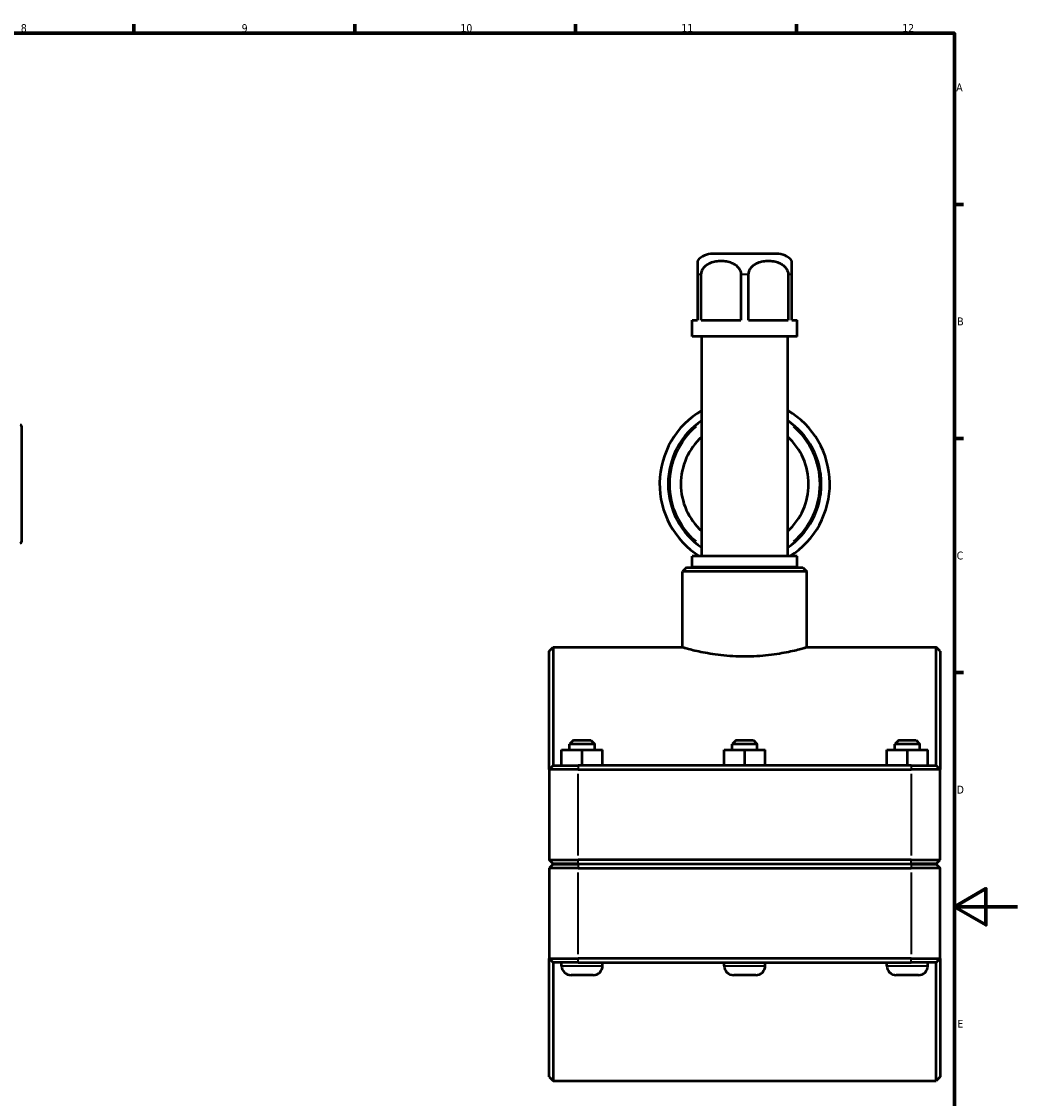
# Model space of a CAD drawing. Header units: millimetres. Extents: x 0 to 904, y -29 to 1297.
# Tile 5 of 6: x 525 to 841, y 236 to 578. Entities that reach past the tile are written whole.
import ezdxf

# ---------------------------------------------------------------- set-up
doc = ezdxf.new("R2010")
doc.units = ezdxf.units.MM
for name, color, linetype, lineweight in [('Border (ISO)', 7, 'Continuous', 70), ('Visible (ISO)', 7, 'Continuous', 50), ('Visible Narrow (ISO)', 7, 'Continuous', 35)]:
    doc.layers.add(name, color=color, linetype=linetype, lineweight=lineweight)
doc.styles.add('Note Text (ISO)', font='tahoma.ttf')

# ---------------------------------------------------------------- blocks, each defined once
blk = doc.blocks.new('Borders Default Border')
at = {"layer": 'Border (ISO)'}
for p, q in [((560.67, 574), (560.67, 576.9)), ((630.75, 574), (630.75, 576.9)), ((700.83, 574), (700.83, 576.9)), ((770.92, 574), (770.92, 576.9)), ((821, 519.75), (823.9, 519.75)), ((821, 445.5), (823.9, 445.5)), ((821, 371.25), (823.9, 371.25))]:
    blk.add_line(p, q, dxfattribs=at)
at = {"layer": 'Border (ISO)', "flags": 128}
for points in [[(20, 20), (20, 574), (821, 574), (821, 20), (20, 20)], [(841, 297), (821, 297), (831, 302.77), (831, 291.23), (821, 297)]]:
    blk.add_lwpolyline(points, dxfattribs=at)
at = {"layer": 'Border (ISO)', "color": 232, "true_color": 0xca0064, "char_height": 2.5, "attachment_point": 7, "style": 'Note Text (ISO)'}
for s, insert in [('8', (524.81, 574.34)), ('9', (594.88, 574.35)), ('10', (664.29, 574.35)), ('11', (734.37, 574.4)), ('12', (804.46, 574.4)), ('A', (821.59, 555.62)), ('B', (821.89, 481.37)), ('C', (821.73, 407.08)), ('D', (821.73, 332.88)), ('E', (821.94, 258.63))]:
    blk.add_mtext(s, dxfattribs=dict(at, insert=insert))

msp = doc.modelspace()

# ---------------------------------------------------------------- linework, layer by layer
at = {"layer": 'Visible (ISO)'}
for p, q in [((764.574, 504.052), (744.354, 504.052)), ((739.464, 497.502), (739.464, 483.052)), ((740.685, 483.052), (740.685, 497.502)), ((753.242, 497.502), (753.242, 483.052)), ((755.685, 483.052), (755.685, 497.502)), ((768.242, 497.502), (768.242, 483.052)), ((769.464, 483.052), (769.464, 497.502)), ((737.804, 483.052), (739.464, 483.052)), ((737.804, 477.852), (737.804, 483.052)), ((740.685, 483.052), (753.242, 483.052)), ((755.685, 483.052), (768.242, 483.052)), ((769.464, 483.052), (771.124, 483.052)), ((771.124, 477.852), (771.124, 483.052)), ((771.124, 477.852), (737.804, 477.852)), ((740.833, 408.152), (740.833, 477.852)), ((768.095, 408.152), (768.095, 477.852)), ((525.031, 449.383), (525.031, 412.722)), ((771.124, 408.152), (737.804, 408.152)), ((737.804, 404.652), (737.804, 408.152)), ((771.124, 404.652), (771.124, 408.152)), ((736.025, 404.552), (734.775, 403.302)), ((734.775, 379.302), (734.775, 403.302)), ((774.153, 403.302), (734.775, 403.302)), ((736.025, 404.552), (772.903, 404.552)), ((771.124, 404.652), (737.804, 404.652)), ((739.318, 404.552), (739.318, 404.652)), ((769.609, 404.552), (769.609, 404.652)), ((772.903, 404.552), (774.153, 403.302)), ((774.153, 379.302), (774.153, 403.302)), ((692.464, 378.052), (693.714, 379.302)), ((693.714, 379.302), (693.714, 341.802)), ((693.714, 379.302), (734.775, 379.302)), ((774.153, 379.302), (815.214, 379.302)), ((815.214, 341.802), (815.214, 379.302)), ((816.464, 378.052), (815.214, 379.302)), ((692.464, 340.552), (692.464, 378.052)), ((816.464, 378.052), (816.464, 340.552)), ((700.114, 349.802), (698.864, 348.552)), ((706.864, 348.552), (698.864, 348.552)), ((698.864, 346.802), (698.864, 348.552)), ((700.114, 349.802), (705.614, 349.802)), ((705.614, 349.802), (706.864, 348.552)), ((706.864, 346.802), (706.864, 348.552)), ((751.714, 349.802), (750.464, 348.552)), ((758.464, 348.552), (750.464, 348.552)), ((750.464, 346.802), (750.464, 348.552)), ((751.714, 349.802), (757.214, 349.802)), ((757.214, 349.802), (758.464, 348.552)), ((758.464, 346.802), (758.464, 348.552)), ((803.314, 349.802), (802.064, 348.552)), ((810.064, 348.552), (802.064, 348.552)), ((802.064, 346.802), (802.064, 348.552)), ((803.314, 349.802), (808.814, 349.802)), ((808.814, 349.802), (810.064, 348.552)), ((810.064, 346.802), (810.064, 348.552)), ((696.344, 346.802), (696.384, 346.802)), ((696.344, 341.802), (696.344, 346.802)), ((696.384, 346.802), (702.904, 346.802)), ((696.384, 341.802), (696.384, 346.802)), ((702.904, 346.802), (709.384, 346.802)), ((702.904, 341.802), (702.904, 346.802)), ((709.384, 341.802), (709.384, 346.802)), ((747.944, 346.802), (747.984, 346.802)), ((747.944, 341.802), (747.944, 346.802)), ((747.984, 346.802), (754.504, 346.802)), ((747.984, 341.802), (747.984, 346.802)), ((754.504, 346.802), (760.984, 346.802)), ((754.504, 341.802), (754.504, 346.802)), ((760.984, 341.802), (760.984, 346.802)), ((799.544, 346.802), (799.584, 346.802)), ((799.544, 341.802), (799.544, 346.802)), ((799.584, 346.802), (806.104, 346.802)), ((799.584, 341.802), (799.584, 346.802)), ((806.104, 346.802), (812.584, 346.802)), ((806.104, 341.802), (806.104, 346.802)), ((812.584, 341.802), (812.584, 346.802)), ((693.714, 341.802), (692.464, 340.552)), ((693.714, 341.802), (701.664, 341.802)), ((807.264, 341.802), (701.664, 341.802)), ((807.264, 341.802), (815.214, 341.802)), ((815.214, 341.802), (816.464, 340.552)), ((701.664, 340.552), (692.464, 340.552)), ((692.464, 340.552), (692.464, 311.852)), ((701.664, 340.552), (807.264, 340.552)), ((816.464, 340.552), (807.264, 340.552)), ((816.464, 311.852), (816.464, 340.552)), ((693.714, 310.602), (692.464, 311.852)), ((692.464, 311.852), (701.664, 311.852)), ((807.264, 311.852), (701.664, 311.852)), ((807.264, 311.852), (816.464, 311.852)), ((815.214, 310.602), (816.464, 311.852)), ((693.714, 310.502), (692.464, 309.252)), ((701.664, 309.252), (692.464, 309.252)), ((692.464, 309.252), (692.464, 280.552)), ((701.664, 310.602), (693.714, 310.602)), ((693.714, 310.502), (701.664, 310.502)), ((696.364, 310.502), (696.364, 310.602)), ((701.664, 310.602), (807.264, 310.602)), ((807.264, 310.502), (701.664, 310.502)), ((701.664, 309.252), (807.264, 309.252)), ((709.364, 310.502), (709.364, 310.602)), ((747.964, 310.502), (747.964, 310.602)), ((760.964, 310.502), (760.964, 310.602)), ((799.564, 310.502), (799.564, 310.602)), ((815.214, 310.602), (807.264, 310.602)), ((807.264, 310.502), (815.214, 310.502)), ((816.464, 309.252), (807.264, 309.252)), ((812.564, 310.502), (812.564, 310.602)), ((815.214, 310.502), (816.464, 309.252)), ((816.464, 280.552), (816.464, 309.252)), ((692.464, 243.052), (692.464, 280.552)), ((692.464, 280.552), (701.664, 280.552)), ((693.714, 279.302), (692.464, 280.552)), ((807.264, 280.552), (701.664, 280.552)), ((807.264, 280.552), (816.464, 280.552)), ((815.214, 279.302), (816.464, 280.552)), ((816.464, 280.552), (816.464, 243.052)), ((693.714, 279.302), (693.714, 241.802)), ((701.664, 279.302), (693.714, 279.302)), ((696.364, 278.302), (696.364, 279.302)), ((701.664, 279.302), (807.264, 279.302)), ((709.364, 278.302), (709.364, 279.302)), ((747.964, 278.302), (747.964, 279.302)), ((760.964, 278.302), (760.964, 279.302)), ((799.564, 278.302), (799.564, 279.302)), ((815.214, 279.302), (807.264, 279.302)), ((812.564, 278.302), (812.564, 279.302)), ((815.214, 241.802), (815.214, 279.302)), ((706.364, 275.302), (699.364, 275.302)), ((757.964, 275.302), (750.964, 275.302)), ((809.564, 275.302), (802.564, 275.302)), ((692.464, 243.052), (693.714, 241.802)), ((816.464, 243.052), (815.214, 241.802)), ((693.714, 241.802), (815.214, 241.802))]:
    msp.add_line(p, q, dxfattribs=at)
for centre, radius, start, end in [((744.354, 497.502), 6.55, 90, 138.29303), ((764.574, 497.502), 6.55, 41.70697, 90), ((754.464, 431.052), 27, 120.3214, 238.01082), ((754.464, 431.052), 27, 301.98918, 59.6786), ((754.464, 431.052), 24.3, 124.12114, 235.87886), ((754.464, 431.052), 24.3, 304.12114, 55.87886), ((524.531, 449.383), 0.5, 0, 80), ((754.464, 431.052), 20.25, 132.30936, 227.69064), ((754.464, 431.052), 20.25, 312.30936, 47.69064), ((524.531, 412.722), 0.5, 280, 0), ((699.364, 278.302), 3, 180, 270), ((706.364, 278.302), 3, 270, 0), ((750.964, 278.302), 3, 180, 270), ((757.964, 278.302), 3, 270, 0), ((802.564, 278.302), 3, 180, 270), ((809.564, 278.302), 3, 270, 0)]:
    msp.add_arc(centre, radius, start, end, dxfattribs=at)
for points, knots in [([(739.464, 501.86), (739.464, 501.86), (739.464, 501.816), (739.464, 501.612), (739.464, 501.451), (739.464, 501.096), (739.464, 500.879), (739.464, 500.38), (739.464, 499.974), (739.464, 499.261), (739.464, 498.869), (739.464, 498.207), (739.464, 497.826), (739.464, 497.502)], [1.7518717, 1.7518717, 1.7518717, 1.7518717, 1.93638919, 1.93638919, 2.12090668, 2.12090668, 2.25251435, 2.25251435, 2.41633784, 2.41633784, 2.53079383, 2.53079383, 2.62780754, 2.62780754, 2.62780754, 2.62780754]), ([(740.685, 497.502), (740.685, 497.826), (740.746, 498.207), (740.956, 498.869), (741.161, 499.261), (741.676, 499.974), (742.121, 500.38), (742.856, 500.879), (743.271, 501.096), (744.131, 501.451), (744.697, 501.612), (745.847, 501.816), (746.431, 501.86), (747.496, 501.86), (748.08, 501.816), (749.23, 501.612), (749.797, 501.451), (750.656, 501.096), (751.072, 500.879), (751.807, 500.38), (752.252, 499.974), (752.767, 499.261), (752.972, 498.869), (753.181, 498.207), (753.242, 497.826), (753.242, 497.502)], [0.8759358, 0.8759358, 0.8759358, 0.8759358, 0.9729496, 0.9729496, 1.0874056, 1.0874056, 1.251229, 1.251229, 1.3828367, 1.3828367, 1.5673542, 1.5673542, 1.7518717, 1.7518717, 1.9363892, 1.9363892, 2.1209067, 2.1209067, 2.2525144, 2.2525144, 2.4163378, 2.4163378, 2.5307938, 2.5307938, 2.6278075, 2.6278075, 2.6278075, 2.6278075]), ([(755.685, 497.502), (755.685, 497.826), (755.746, 498.207), (755.956, 498.869), (756.161, 499.261), (756.676, 499.974), (757.121, 500.38), (757.856, 500.879), (758.271, 501.096), (759.131, 501.451), (759.697, 501.612), (760.847, 501.816), (761.431, 501.86), (762.496, 501.86), (763.08, 501.816), (764.23, 501.612), (764.797, 501.451), (765.656, 501.096), (766.072, 500.879), (766.807, 500.38), (767.252, 499.974), (767.767, 499.261), (767.972, 498.869), (768.181, 498.207), (768.242, 497.826), (768.242, 497.502)], [0.8759358, 0.8759358, 0.8759358, 0.8759358, 0.9729496, 0.9729496, 1.0874056, 1.0874056, 1.251229, 1.251229, 1.3828367, 1.3828367, 1.5673542, 1.5673542, 1.7518717, 1.7518717, 1.9363892, 1.9363892, 2.1209067, 2.1209067, 2.2525144, 2.2525144, 2.4163378, 2.4163378, 2.5307938, 2.5307938, 2.6278075, 2.6278075, 2.6278075, 2.6278075]), ([(769.464, 497.502), (769.464, 497.826), (769.464, 498.207), (769.464, 498.869), (769.464, 499.261), (769.464, 499.974), (769.464, 500.38), (769.464, 500.879), (769.464, 501.096), (769.464, 501.451), (769.464, 501.612), (769.464, 501.816), (769.464, 501.86), (769.464, 501.86)], [0.87593585, 0.87593585, 0.87593585, 0.87593585, 0.97294956, 0.97294956, 1.08740555, 1.08740555, 1.25122904, 1.25122904, 1.38283672, 1.38283672, 1.56735421, 1.56735421, 1.7518717, 1.7518717, 1.7518717, 1.7518717]), ([(734.775, 379.302), (734.775, 379.302), (734.894, 379.268), (735.396, 379.127), (735.778, 379.02), (736.785, 378.752), (737.411, 378.591), (738.854, 378.243), (739.671, 378.058), (741.412, 377.698), (742.395, 377.511), (744.538, 377.158), (745.698, 376.992), (748.121, 376.716), (749.387, 376.606), (751.936, 376.459), (753.22, 376.423), (754.464, 376.423)], [8.9543059, 8.9543059, 8.9543059, 8.9543059, 9.3273562, 9.3273562, 9.7004065, 9.7004065, 10.0734568, 10.0734568, 10.4465071, 10.4465071, 10.8196489, 10.8196489, 11.1927908, 11.1927908, 11.5659327, 11.5659327, 11.9390745, 11.9390745, 11.9390745, 11.9390745]), ([(754.464, 376.423), (755.708, 376.423), (756.991, 376.459), (759.541, 376.606), (760.806, 376.716), (763.229, 376.992), (764.389, 377.158), (766.532, 377.511), (767.516, 377.698), (769.256, 378.058), (770.074, 378.243), (771.517, 378.591), (772.143, 378.752), (773.15, 379.02), (773.531, 379.127), (774.033, 379.268), (774.153, 379.302), (774.153, 379.302)], [0, 0, 0, 0, 0.3731419, 0.3731419, 0.7462837, 0.7462837, 1.1194256, 1.1194256, 1.4925675, 1.4925675, 1.8656178, 1.8656178, 2.2386681, 2.2386681, 2.6117184, 2.6117184, 2.9847686, 2.9847686, 2.9847686, 2.9847686])]:
    msp.add_open_spline(points, degree=3, knots=knots, dxfattribs=at)
at = {"layer": 'Visible Narrow (ISO)'}
for p, q in [((740.617, 497.502), (739.517, 497.502)), ((755.563, 497.502), (753.364, 497.502)), ((769.41, 497.502), (768.31, 497.502)), ((701.664, 341.74), (701.664, 340.615)), ((807.264, 341.74), (807.264, 340.615)), ((701.664, 313.287), (701.664, 339.117)), ((807.264, 339.117), (807.264, 313.287)), ((701.664, 310.665), (701.664, 311.79)), ((807.264, 310.665), (807.264, 311.79)), ((701.664, 310.44), (701.664, 309.315)), ((701.664, 281.987), (701.664, 307.817)), ((807.264, 310.44), (807.264, 309.315)), ((807.264, 307.817), (807.264, 281.987)), ((701.664, 279.365), (701.664, 280.49)), ((807.264, 279.365), (807.264, 280.49)), ((696.444, 278.302), (709.284, 278.302)), ((748.044, 278.302), (760.884, 278.302)), ((799.644, 278.302), (812.484, 278.302))]:
    msp.add_line(p, q, dxfattribs=at)
for start, end in [(130.44667, 229.55333), (310.44667, 49.55333)]:
    msp.add_arc((754.464, 431.052), 23.8, start, end, dxfattribs=at)

# ---------------------------------------------------------------- block references
msp.add_blockref('Borders Default Border', (0, 0))

doc.saveas('drawing.dxf')
